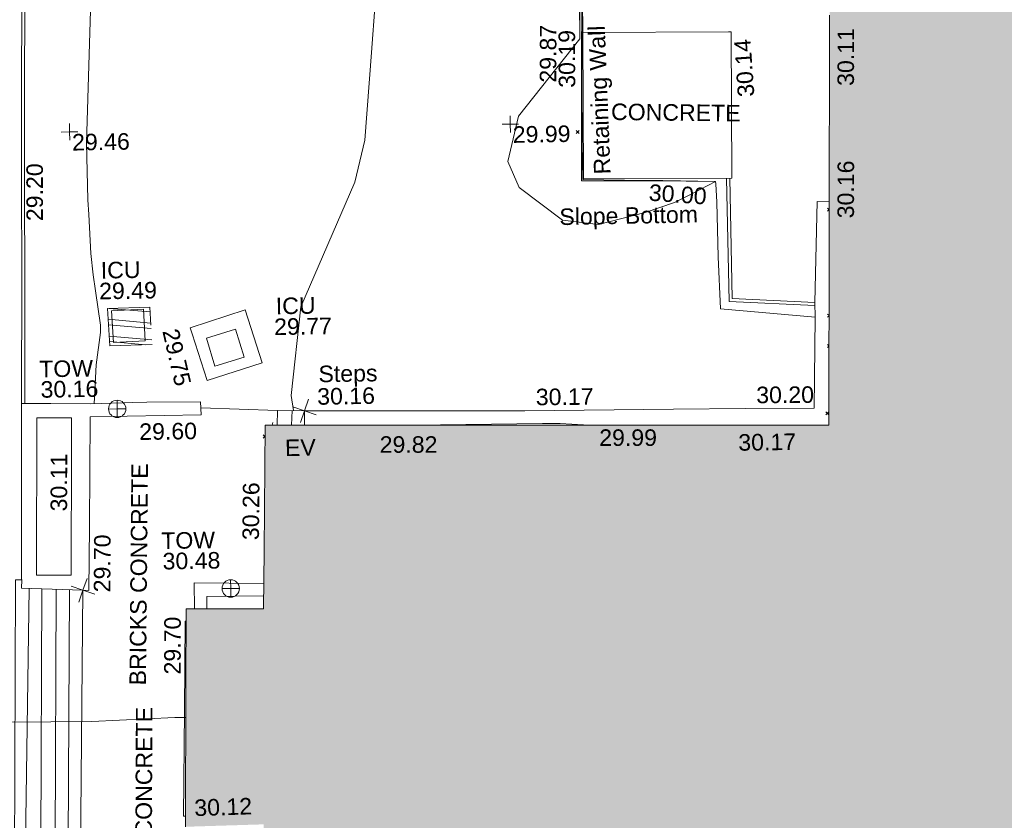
# Model space of a CAD drawing. Header units: millimetres. Extents: x -287732 to 520720, y -88450 to 287754.
# Tile 255 of 256: x 35078 to 57416, y 89610 to 107769. Entities that reach past the tile are written whole.
import ezdxf

# ---------------------------------------------------------------- set-up
doc = ezdxf.new("R2010")
doc.units = ezdxf.units.MM
doc.linetypes.add('IMPORT-HIDDEN2 _3_', pattern=[4762.5, 3175, -1587.5])
doc.linetypes.add('IMPORT-UG_ELEC_STREET LIGHTING_QLB2 _2_', pattern=[2700, 1500, -300.0000000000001, 0, -250, 150, -300.0000000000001, 0, -200])
for name, color, linetype, lineweight, true_color in [('00_TOPO_EAVE', 7, 'Continuous', 9, 0x666666), ('00_TOPO_TOP_OF_WALL', 7, 'Continuous', 9, 0x666666), ('00_UAV_BUILDING_OUTLINE', 5, 'Continuous', 9, 0x0000ff), ('00_UAV_CONCRETE', 9, 'Continuous', 9, 0x808080), ('00_UAV_EAVE', 7, 'Continuous', 9, 0x666666), ('00_UAV_FENCE_2D', 7, 'Continuous', 9, 0x264c2f), ('00_UAV_KERB_BOTTOM', 1, 'Continuous', 9, 0xff0000), ('00_UAV_KERB_TOP', 7, 'Continuous', 9, 0xa500a5), ('00_UAV_LEVEL_SPOT', 7, 'Continuous', 9, 0x666666), ('00_UAV_PARKING', 4, 'Continuous', 9, 0x00ffff), ('00_UAV_SERV_IC', 5, 'Continuous', 9, 0x0000ff), ('00_UAV_SLOPE_BOTTOM', 30, 'Continuous', 9, 0xff7f00), ('00_UAV_STEPS', 7, 'Continuous', 9, 0x666666), ('00_UAV_TOP_OF_WALL', 7, 'Continuous', 9, 0x666666), ('00_UAV_WALL', 7, 'Continuous', 9, 0x7c00a5), ('00_UAV_WALL_RETAINING', 7, 'Continuous', 9, 0x7c00a5), ('01_DTM_CONTOUR_MJR', 7, 'Continuous', 9, 0x7f3f00), ('01_DTM_CONTOUR_MNR', 7, 'Continuous', 9, 0xa5a552), ('12333-PUM-2D-U-0001-C01 - Rev2_REVIT IMPORT_dwg', 7, 'Continuous', 9, 0x767676), ('A_RHA_Line', 7, 'Continuous', 9, 0x00a600), ('PUM-CHAMBER EXTENTS', 6, 'IMPORT-HIDDEN2 _3_', 9, 0xff00ff)]:
    doc.layers.add(name, color=color, linetype=linetype, lineweight=lineweight, true_color=true_color)
for name, color, linetype, lineweight in [('00_UAV_SURVEY_TEXT', 7, 'Continuous', 9), ('A_RHA_Detail', 7, 'Continuous', 9), ('GEN-TEXT', 7, 'Continuous', 9)]:
    doc.layers.add(name, color=color, linetype=linetype, lineweight=lineweight)
doc.styles.add('Swis721 Lt BT_2', font='swissl.ttf', dxfattribs={"height": 375})

# ---------------------------------------------------------------- blocks, each defined once
blk = doc.blocks.new('12333-PUM-2D-U-0001-C01 - Rev2_REVIT IMPORT_dwg_MSL_Eaves_SYM_1-V90-Site Location Plan Proposed')
at = {"layer": '00_TOPO_EAVE', "color": 254, "true_color": 0xcccccc}
blk.add_line((63.8124385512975, 196.0091507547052), (116.0873754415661, 356.5791934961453), dxfattribs=at)
blk = doc.blocks.new('12333-PUM-2D-U-0001-C01 - Rev2_REVIT IMPORT_dwg_MSL_Node_Linework_1-2077247-Site Location Plan Proposed')
at = {"layer": '00_UAV_STEPS', "color": 254, "true_color": 0xcccccc, "flags": 128}
for points in [[(256.5421955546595, 704.8438894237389), (0, 0), (-704.8438894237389, 256.5421955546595)], [(704.8438894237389, -256.5421955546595), (0, 0), (-256.5421955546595, -704.8438894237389)]]:
    blk.add_lwpolyline(points, dxfattribs=at)
blk = doc.blocks.new('12333-PUM-2D-U-0001-C01 - Rev2_REVIT IMPORT_dwg_TOW-2077249-Site Location Plan Proposed')
at = {"layer": '00_TOPO_TOP_OF_WALL', "color": 254, "true_color": 0xcccccc, "flags": 128}
for points in [[(0, 525.0554400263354), (0, 0), (-525.0554401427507, 0)], [(525.0554401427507, 0), (0, 0), (0, -525.0554400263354)]]:
    blk.add_lwpolyline(points, dxfattribs=at)
at = {"layer": '00_TOPO_TOP_OF_WALL', "color": 254, "true_color": 0xcccccc}
blk.add_circle((0, 0), 525.0554401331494, dxfattribs=at)
blk = doc.blocks.new('12333-PUM-2D-U-0001-C01 - Rev2_REVIT IMPORT_dwg_UAV-2077255-Site Location Plan Proposed')
at = {"layer": '00_UAV_LEVEL_SPOT', "color": 254, "true_color": 0xcccccc, "flags": 128}
for points in [[(0, -500.0000000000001), (0, 0), (-500.0000000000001, 0)], [(500.0000000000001, 0), (0, 0), (0, 500.0000000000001)]]:
    blk.add_lwpolyline(points, dxfattribs=at)
blk = doc.blocks.new('12333-PUM-2D-U-0001-C01 - Rev2_REVIT IMPORT_dwg_MGS62954_T2_Galway_ITM_3d_Rev1-2077680-Site Location Plan Proposed')
at = {"layer": '00_UAV_CONCRETE', "color": 254, "true_color": 0xcccccc}
blk.add_line((533944603.1449758, 725653598.743725), (533942867.332133, 725653687.8744873), dxfattribs=at)
at = {"layer": '00_UAV_CONCRETE', "color": 254, "true_color": 0xcccccc, "flags": 128}
blk.add_lwpolyline([(533942656.4255, 725655511.3565), (533943913.4255, 725655892.3565001), (533944279.1454085, 725654685.7687708), (533943022.1454085, 725654304.7687707), (533942699.5113851, 725655369.207005)], close=True, dxfattribs=at)
for points in [[(533945219.4254999, 725653581.3565001), (533949942.4254999, 725653497.3565001), (533950218.6404182, 725653495.5383), (533953588.4254999, 725653473.3565001), (533955218.3456562, 725653456.3512094), (533956777.2557546, 725653440.086781), (533956841.4255, 725655499.3565), (533956838.4254999, 725655834.3565001)], [(533942359.2749339, 725644434.4512063), (533942314.2154999, 725644437.3105001), (533942378.2154999, 725646823.3105), (533942425.2154999, 725648857.3105), (533942449.5694086, 725648856.1984493)]]:
    blk.add_lwpolyline(points, dxfattribs=at)
at = {"layer": '00_UAV_FENCE_2D', "color": 254, "true_color": 0xcccccc, "flags": 128}
blk.add_lwpolyline([(533942404.9959309, 725646673.4220105), (533942159.2155001, 725646679.3105), (533940268.2155, 725646617.3105), (533938409.2155, 725646639.3105)], dxfattribs=at)
at = {"layer": '00_UAV_KERB_BOTTOM', "color": 254, "true_color": 0xcccccc, "flags": 128}
for points in [[(533951680.7634917, 725662051.8715906), (533951695.4255, 725664275.3565001)], [(533938991.2155001, 725664187.3105001), (533938906.2155, 725659773.3105001), (533938901.5307062, 725659491.4548724), (533938845.2155001, 725656103.3105001), (533938815.7974898, 725654493.9300926), (533938804.2155, 725653860.3105001)], [(533956838.4254999, 725655834.3565001), (533954965.4255, 725655958.3565), (533954955.6454138, 725658686.0225385)]]:
    blk.add_lwpolyline(points, dxfattribs=at)
at = {"layer": '00_UAV_KERB_TOP', "color": 254, "true_color": 0xcccccc, "flags": 128}
for points in [[(533951610.7650135, 725662052.3331716), (533951625.4326923, 725664276.6780185)], [(533939061.2108729, 725664186.3962935), (533938976.2043002, 725659772.0549676), (533938967.3813256, 725659241.2301006), (533938915.2048688, 725656102.0891745), (533938881.2361858, 725654243.7536685), (533938874.2038085, 725653859.0311774)], [(533956833.8013461, 725655764.5094013), (533954895.660025, 725655892.8220141), (533954885.6415368, 725658686.9783647)]]:
    blk.add_lwpolyline(points, dxfattribs=at)
at = {"layer": '00_UAV_PARKING', "color": 254, "true_color": 0xcccccc, "flags": 128}
blk.add_lwpolyline([(533956838.4254999, 725655834.3565001), (533956932.4254999, 725658121.3564999), (533957205.1687036, 725658108.6830502)], dxfattribs=at)
at = {"layer": '00_UAV_SERV_IC', "color": 254, "true_color": 0xcccccc, "flags": 128}
for points in [[(533940909.2155, 725655203.3105), (533940883.2154999, 725655927.3105), (533941605.5645012, 725655953.2512102), (533941631.5645013, 725655229.2512102)], [(533943023.2155, 725655270.3105001), (533943687.2154999, 725655459.3105001), (533943869.489379, 725654818.9408934), (533943205.489379, 725654629.9408934)]]:
    blk.add_lwpolyline(points, close=True, dxfattribs=at)
at = {"layer": '00_UAV_SLOPE_BOTTOM', "color": 254, "true_color": 0xcccccc, "flags": 128}
blk.add_lwpolyline([(533956841.4255, 725655499.3565), (533954694.4255, 725655729.3565), (533954664.4254999, 725656909.3565003), (533954650.9324161, 725658145.5578868), (533954636.6167307, 725658566.5502042), (533954634.8397254, 725658618.8079605), (533953299.6819925, 725658659.2044126), (533951596.2278184, 725658683.5478364), (533951612.4303899, 725659982.2417836), (533951624.4270838, 725660588.5638406), (533951653.7414951, 725662070.1365539)], dxfattribs=at)
at = {"layer": '00_UAV_STEPS', "color": 254, "true_color": 0xcccccc}
for p, q in [((533944942.19476, 725653589.178057), (533944917.5428099, 725653260.9707644)), ((533938900.4445123, 725649658.799444), (533938711.1186407, 725643636.6909838)), ((533939059.7517675, 725643634.5290506), (533939186.780893, 725649644.5668966)), ((533939517.6912542, 725649628.1187686), (533939387.8693745, 725643632.4943374)), ((533939679.2364413, 725643630.6875209), (533939816.9636277, 725649613.2432289))]:
    blk.add_line(p, q, dxfattribs=at)
at = {"layer": '00_UAV_STEPS', "color": 254, "true_color": 0xcccccc, "flags": 128}
blk.add_lwpolyline([(533944593.7768258, 725653266.69486), (533944603.1449759, 725653598.743725), (533945219.4255, 725653581.3565003), (533945210.240406, 725653255.7959497)], dxfattribs=at)
blk.add_lwpolyline([(533939965.1510328, 725643628.9145161), (533940122.9036351, 725649598.0362697), (533938729.2154999, 725649667.3105001), (533938741.4903583, 725649857.0986933), (533938596.2154999, 725649861.3105001), (533938460.2155001, 725643469.3105), (533938608.6334835, 725643465.3492693), (533938611.2155, 725643637.3105)], close=True, dxfattribs=at)
at = {"layer": '00_UAV_WALL', "color": 254, "true_color": 0xcccccc, "flags": 128}
for points in [[(533942869.2155, 725653527.3105), (533940351.2154999, 725653530.3105), (533940292.6345022, 725651049.1217883), (533940258.2154999, 725649591.3105001), (533940122.9036351, 725649598.0362697), (533938729.2154999, 725649667.3105001), (533938742.1178683, 725649867.8693398), (533938734.1653342, 725649868.4837486), (533938762.3944561, 725651477.1275356), (533938804.2155, 725653860.3105001), (533938874.2038085, 725653859.0311774), (533939468.5566845, 725653843.6974603), (533940372.2155, 725653824.3105001), (533941323.3349125, 725653834.0387081), (533941643.2155001, 725653837.3105), (533942865.6983441, 725653827.16103)], [(533939075.2155, 725649960.3104999), (533939146.2155, 725653526.3104999), (533939932.0400373, 725653510.6645261), (533939919.1573461, 725652863.6268133), (533939861.0400374, 725649944.6645262)]]:
    blk.add_lwpolyline(points, close=True, dxfattribs=at)
at = {"layer": '00_UAV_WALL_RETAINING', "color": 254, "true_color": 0xcccccc}
for p, q in [((533942927.8495508, 725649131.0582868), (533942929.2154999, 725649405.3105001)), ((533942929.2154999, 725649405.3105001), (533944219.2626163, 725649398.8852515))]:
    blk.add_line(p, q, dxfattribs=at)
at = {"layer": '00_UAV_WALL_RETAINING', "color": 254, "true_color": 0xcccccc, "flags": 128}
blk.add_lwpolyline([(533955004.4254999, 725658685.3565), (533951635.4255, 725658731.3565001), (533951657.6752866, 725660360.9115214), (533951680.7634917, 725662051.8715906), (533954988.3659794, 725662006.7099063), (533955049.7634917, 725662005.8715905)], close=True, dxfattribs=at)
blk.add_lwpolyline([(533942644.2155, 725649136.7115852), (533942644.2155, 725649723.3105), (533944226.7922813, 725649678.9618993)], dxfattribs=at)
at = {"layer": '01_DTM_CONTOUR_MJR', "color": 254, "true_color": 0xcccccc, "flags": 128}
for points in [[(533944970.2220169, 725653588.3873194), (533944923.1125353, 725653930.5798792), (533945180.0000002, 725655940.0000002), (533946447.4371924, 725658743.6837238), (533946694.6073742, 725659691.4386644), (533946877.7714052, 725661677.9874601), (533946983.9760491, 725662797.3963608)], [(533951636.1644984, 725663598.8229424), (533951614.4562335, 725662052.2281168), (533951610, 725661906.9723758), (533950189.1712591, 725660176.592656), (533949928.2970927, 725659155.0136682), (533950175.4964052, 725658563.163743), (533951144.9837557, 725657801.0797331), (533951964.3562706, 725657687.8973842), (533953020.9327251, 725657941.481959), (533953691.5470715, 725658156.1710482), (533954106.7753439, 725658355.2182034), (533954630.0000001, 725658620), (533953437.2821302, 725658662.590229), (533953042.0701249, 725658670.876561), (533951626.8421053, 725658713.5526316), (533951620.5706725, 725659539.5553155), (533951642.7883427, 725660949.5981342), (533951662.1719794, 725662061.8853471), (533951690.0000002, 725663540.0000001)], [(533951533.6546657, 725653143.9996871), (533951540.0000001, 725653150.0000001), (533951014.1857479, 725653192.7422161), (533950615.2840855, 725653201.8226118), (533947713.0518396, 725653214.4899666), (533945210.2634472, 725653256.612634)]]:
    blk.add_lwpolyline(points, dxfattribs=at)
at = {"layer": '01_DTM_CONTOUR_MNR', "color": 254, "true_color": 0xcccccc, "flags": 128}
blk.add_lwpolyline([(533940450.3673009, 725653825.1098498), (533940513.8452879, 725654708.208661), (533940621.7597753, 725655437.1618418), (533940626.8845833, 725655604.9428115), (533940523.5097716, 725656385.8080949), (533940476.8921243, 725656746.9205421), (533940436.6103977, 725657235.7869419), (533940402.7402618, 725658118.2434443), (533940386.3152387, 725658451.3260334), (533940381.1174453, 725659743.3622073), (533940569.7220078, 725663759.7722008)], dxfattribs=at)
at = {"xscale": 0.375, "yscale": 0.375, "zscale": 0.375}
for name, p in [('12333-PUM-2D-U-0001-C01 - Rev2_REVIT IMPORT_dwg_UAV-2077255-Site Location Plan Proposed', (533940000.0000001, 725660000)), ('12333-PUM-2D-U-0001-C01 - Rev2_REVIT IMPORT_dwg_UAV-2077255-Site Location Plan Proposed', (533950000.0000001, 725660000)), ('12333-PUM-2D-U-0001-C01 - Rev2_REVIT IMPORT_dwg_TOW-2077249-Site Location Plan Proposed', (533940970.2155, 725653699.3105001)), ('12333-PUM-2D-U-0001-C01 - Rev2_REVIT IMPORT_dwg_MSL_Node_Linework_1-2077247-Site Location Plan Proposed', (533945219.4254999, 725653581.3565001)), ('12333-PUM-2D-U-0001-C01 - Rev2_REVIT IMPORT_dwg_MSL_Eaves_SYM_1-V90-Site Location Plan Proposed', (533944453.6394756, 725653195.2459489)), ('12333-PUM-2D-U-0001-C01 - Rev2_REVIT IMPORT_dwg_MSL_Node_Linework_1-2077247-Site Location Plan Proposed', (533940122.9036351, 725649598.0362697)), ('12333-PUM-2D-U-0001-C01 - Rev2_REVIT IMPORT_dwg_TOW-2077249-Site Location Plan Proposed', (533943474.2154999, 725649580.3105))]:
    blk.add_blockref(name, p, dxfattribs=at)
at = {"layer": '00_UAV_BUILDING_OUTLINE', "color": 251, "true_color": 0x666666, "char_height": 375, "width": 1495.902363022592, "attachment_point": 1, "line_spacing_factor": 1.005061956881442, "style": 'Swis721 Lt BT_2'}
for s, insert, rotation in [('30.11', (533957436.0556814, 725660739.3838418), 88.88217643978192), ('30.16', (533957383.7542366, 725657735.6698093), 88.88217643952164), ('29.82', (533946913.574297, 725652974.558796), 358.98713155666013), ('29.99', (533951896.3608252, 725653043.7384197), 358.9871315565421), ('30.17', (533955046.9622815, 725652878.0352763), 359.863981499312), ('30.26', (533943758.1562973, 725650674.8054749), 88.4600139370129), ('29.70', (533941929.760576, 725647657.6024059), 88.83015172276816), ('30.12', (533942559.825452, 725644807.6312178), 0.8073842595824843)]:
    blk.add_mtext(s, dxfattribs=dict(at, insert=insert, rotation=rotation))
at = {"layer": '00_UAV_CONCRETE', "color": 251, "true_color": 0x666666, "char_height": 375, "width": 1495.902363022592, "attachment_point": 1, "line_spacing_factor": 1.005061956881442, "style": 'Swis721 Lt BT_2'}
for s, insert, rotation in [('29.75', (533942390.6462426, 725655524.3830845), 282.0905345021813), ('30.17', (533950471.8948084, 725653989.1115756), 359.62285275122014), ('30.20', (533955473.4986017, 725653948.9457068), 359.40224308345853)]:
    blk.add_mtext(s, dxfattribs=dict(at, insert=insert, rotation=rotation))
at = {"layer": '00_UAV_EAVE', "insert": (533944760.6254606, 725652936.1380489), "char_height": 375, "width": 736.078940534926, "attachment_point": 1, "line_spacing_factor": 1.005061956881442, "style": 'Swis721 Lt BT_2'}
blk.add_mtext('EV', dxfattribs=at)
at = {"layer": '00_UAV_KERB_BOTTOM', "color": 251, "true_color": 0x666666, "insert": (533938985.5283989, 725657992.6523345), "char_height": 375, "width": 1495.902363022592, "attachment_point": 1, "rotation": 89.04776001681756, "line_spacing_factor": 1.005061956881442, "style": 'Swis721 Lt BT_2'}
blk.add_mtext('29.20', dxfattribs=at)
at = {"layer": '00_UAV_LEVEL_SPOT', "char_height": 375, "width": 1495.902363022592, "attachment_point": 1, "line_spacing_factor": 1.005061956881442, "style": 'Swis721 Lt BT_2'}
for s, insert in [('29.46', (533940051.8765643, 725659949.1441547)), ('29.99', (533950051.8765643, 725659949.1441547))]:
    blk.add_mtext(s, dxfattribs=dict(at, insert=insert))
at = {"layer": '00_UAV_SERV_IC', "color": 251, "true_color": 0x666666, "char_height": 375, "attachment_point": 1, "line_spacing_factor": 1.005061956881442, "style": 'Swis721 Lt BT_2'}
for s, insert, width in [('ICU', (533940652.4418021, 725657035.1618772), 1021.012723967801), ('29.49', (533940607.6136516, 725656564.7828763), 1495.902363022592), ('ICU', (533944608.0786505, 725656155.664419), 1021.012723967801), ('29.77', (533944563.2505, 725655685.2854182), 1495.902363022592)]:
    blk.add_mtext(s, dxfattribs=dict(at, insert=insert, width=width))
at = {"layer": '00_UAV_SLOPE_BOTTOM', "color": 251, "true_color": 0x666666, "char_height": 375, "attachment_point": 1, "line_spacing_factor": 1.005061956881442, "style": 'Swis721 Lt BT_2'}
for s, insert, width, rotation in [('29.87', (533950684.4493712, 725660930.7186415), 1495.902363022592, 88.86649307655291), ('30.00', (533953134.5648314, 725658585.3936608), 1495.902363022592, 355.1241480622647), ('Slope Bottom', (533951076.4179612, 725658066.3560178), 3685.143599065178, 0.11904529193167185)]:
    blk.add_mtext(s, dxfattribs=dict(at, insert=insert, width=width, rotation=rotation))
at = {"layer": '00_UAV_STEPS', "char_height": 375, "attachment_point": 1, "line_spacing_factor": 1.005061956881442, "style": 'Swis721 Lt BT_2'}
for s, insert, width in [('Steps', (533945549.6655141, 725654597.2132494), 1552.889119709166), ('30.16', (533945512.1460931, 725654087.091742), 1495.902363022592)]:
    blk.add_mtext(s, dxfattribs=dict(at, insert=insert, width=width))
at = {"layer": '00_UAV_SURVEY_TEXT', "color": 251, "true_color": 0x666666, "char_height": 375, "attachment_point": 1, "line_spacing_factor": 1.005061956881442, "style": 'Swis721 Lt BT_2'}
for s, insert, width, rotation in [('CONCRETE', (533952296.1382045, 725660429.7541144), 3286.236302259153, 358.3278235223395), ('BRICKS CONCRETE', (533941137.4577404, 725647425.2795829), 5617.944430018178, 88.47144065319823), ('BRICKS CONCRETE', (533941166.8474476, 725641898.5509051), 5617.944430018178, 88.73668864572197)]:
    blk.add_mtext(s, dxfattribs=dict(at, insert=insert, width=width, rotation=rotation))
at = {"layer": '00_UAV_TOP_OF_WALL', "char_height": 375, "attachment_point": 1, "line_spacing_factor": 1.005061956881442, "style": 'Swis721 Lt BT_2'}
for s, insert, width in [('TOW', (533939217.7871026, 725654819.4789027), 1343.937678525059), ('30.16', (533939240.2490099, 725654355.63098), 1495.902363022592), ('TOW', (533941917.388236, 725650877.4403449), 1343.937678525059), ('30.48', (533941939.8501434, 725650413.5924224), 1495.902363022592)]:
    blk.add_mtext(s, dxfattribs=dict(at, insert=insert, width=width))
at = {"layer": '00_UAV_WALL', "color": 251, "true_color": 0x666666, "char_height": 375, "width": 1495.902363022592, "attachment_point": 1, "line_spacing_factor": 1.005061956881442, "style": 'Swis721 Lt BT_2'}
for s, insert, rotation in [('29.60', (533941461.7426097, 725653359.6449347), 359.86539450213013), ('30.11', (533939418.105165, 725651401.2722448), 88.85937663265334), ('29.70', (533940366.1596785, 725649549.7690253), 88.6474948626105)]:
    blk.add_mtext(s, dxfattribs=dict(at, insert=insert, rotation=rotation))
at = {"layer": '00_UAV_WALL_RETAINING', "color": 251, "true_color": 0x666666, "char_height": 375, "attachment_point": 1, "line_spacing_factor": 1.005061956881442, "style": 'Swis721 Lt BT_2'}
for s, insert, width, rotation in [('Retaining Wall', (533951881.3609167, 725658820.1804898), 3832.359387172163, 91.2774242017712), ('30.19', (533951113.4315564, 725660804.9411035), 1495.902363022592, 89.21773758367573), ('30.14', (533955174.5299488, 725660516.1201034), 1495.902363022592, 92.96186411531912)]:
    blk.add_mtext(s, dxfattribs=dict(at, insert=insert, width=width, rotation=rotation))
blk = doc.blocks.new('12333-PUM-2D-U-0001-C01 - Rev2_REVIT IMPORT_dwg-1620468-Site Location Plan Proposed')
at = {"layer": 'PUM-CHAMBER EXTENTS', "true_color": 0xffaaff}
h = blk.add_hatch(dxfattribs=at)
h.set_pattern_fill('FP_5', color=211, style=0, pattern_type=2)
h.set_pattern_definition([(353.762, (-899825519.0780001, -37947640.704), (40.747004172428, 372.779669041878), []), (353.762, (-899825408.4, -37947778.546), (40.747004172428, 372.779669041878), [])])
h.paths.add_polyline_path([(299750.7806940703, 39277.65518077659), (300710.9175430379, 39289.36976043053), (300668.4808592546, 40137.63099850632), (299708.3440105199, 40125.91641896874)])
at = {"layer": 'GEN-TEXT', "color": 253, "true_color": 0xaaaaaa}
for p, q in [((310408.9948137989, 43904.2884822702), (310479.7054919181, 43974.99916038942)), ((310479.7054919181, 43904.2884822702), (310408.9948137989, 43974.99916038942)), ((316122.0905180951, 42078.6243733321), (316082.5296824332, 42118.18520899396)), ((316082.5296824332, 42047.47453087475), (316122.2579008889, 42087.20274933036)), ((316075.290133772, 39680.10248901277), (316041.7888119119, 39713.60381087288)), ((316041.7888119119, 39642.89313275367), (316075.2163421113, 39676.32066295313)), ((316061.8342016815, 38990.48534035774), (316029.5761930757, 39022.74334896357)), ((316029.5761930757, 38952.03267084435), (316061.7109249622, 38984.1674027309)), ((316031.3893640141, 37430.18598671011), (315962.9715363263, 37498.60381439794)), ((315962.9715363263, 37427.89313627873), (316032.7052827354, 37497.62688268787)), ((303236.4650256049, 37147.08711122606), (303188.2971217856, 37195.2550150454)), ((303188.2971217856, 37124.54433692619), (303237.1729719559, 37173.42018709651))]:
    blk.add_line(p, q, dxfattribs=at)
at = {"layer": 'PUM-CHAMBER EXTENTS', "color": 211, "true_color": 0xffaaff, "flags": 128}
blk.add_lwpolyline([(300710.9175430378, 39289.36976043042), (299750.7806940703, 39277.65518077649), (299708.3440105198, 40125.9164189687), (300668.4808592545, 40137.63099850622)], close=True, dxfattribs=at)
blk.add_blockref('12333-PUM-2D-U-0001-C01 - Rev2_REVIT IMPORT_dwg_MGS62954_T2_Galway_ITM_3d_Rev1-2077680-Site Location Plan Proposed', (-533641079.6498471, -725615854.3561786))

msp = doc.modelspace()

# ---------------------------------------------------------------- hatches: boundary and pattern name
at = {"layer": 'A_RHA_Detail', "true_color": 0xc0c0c0}
h = msp.add_hatch(color=9, dxfattribs=at)
h.paths.add_polyline_path([(-80880.60083809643, -68502.79057078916), (-80400.865924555, -68483.41509113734), (-80400.865924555, -62984.64684185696), (-24474.85765177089, -63009.32043784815), (-24456.14471271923, -50840.30023858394), (-36622.55041039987, -50831.65104353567), (-36622.55041039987, -44228.57792613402), (-50959.0526582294, -44218.38599194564), (-50959.0526582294, -42573.78171514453), (-54563.9325804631, -42571.21897729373), (-54565.69773352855, -45054.17447474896), (-92408.82109321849, -45027.27149621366), (-92411.78875845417, -49201.74309222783), (-100061.9988811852, -49201.74309222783), (-100052.2214449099, -64852.82557838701), (-86120.90825229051, -64852.82557838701), (-86092.1662649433, -62957.90041523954), (-84861.10047608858, -62957.90041523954), (-84854.79052929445, -68240.109737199), (-80870.60226892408, -68240.10973722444)])
h.paths.add_polyline_path([(-137238.9269902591, -68461.9384092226), (-132719.7426408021, -68433.0633692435), (-132847.0731201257, -62850.04282283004), (-130454.6837966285, -62916.63108078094), (-130498.2830220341, -61355.85393642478), (-117581.136331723, -61423.42893438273), (-117492.3908565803, -49183.91309190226), (-125136.5200282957, -49178.47881952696), (-125133.572703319, -45032.61887136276), (-163007.1824077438, -45005.6942194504), (-163007.1824076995, -44090.2963411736), (-163123.8521269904, -44090.21339942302), (-163122.6389897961, -42383.75184302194), (-166563.8543419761, -42383.75184298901), (-166565.034908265, -44044.39824208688), (-193158.4656786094, -44025.49275805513), (-193195.152889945, -62863.65652504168), (-137269.7106414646, -62916.63108078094), (-137254.3708868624, -65679.90523788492)])
h.paths.add_polyline_path([(120310.9497607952, -32334.28230164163), (120312.4652266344, -31610.73011961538), (133451.2244789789, -31638.24899384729), (133469.2230092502, -19717.98315780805), (121295.7536929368, -19692.48606430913), (121319.8434528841, -8190.941560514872), (112277.0825930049, -8172.001674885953), (112263.1770823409, -14811.1234547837), (78285.85310969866, -14739.95861438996), (78292.82277619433, -8167.077575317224), (75241.99098605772, -8160.673431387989), (69355.76844233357, -8152.931592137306), (69353.6659720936, -9156.74635762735), (68372.60878945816, -9154.691552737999), (68372.60878945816, -13705.52853215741), (69333.7233474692, -13707.54156770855), (69325.07112547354, -16249.53369228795), (66623.4489111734, -16249.53369228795), (66619.79243935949, -17995.29925530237), (65989.07757494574, -17995.2992552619), (65985.44262772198, -19730.78799483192), (57152.23993377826, -19712.28702421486), (57127.42535098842, -31559.89463417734), (70277.87165424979, -31587.43801817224), (70277.87165431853, -32271.7414715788), (78263.96947909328, -32285.12944888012), (78266.62661740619, -31019.79372153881), (112335.8856506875, -31091.15111860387), (112335.8856506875, -32317.57330553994), (119781.4233959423, -32333.17321913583)])
h.paths.add_polyline_path([(7503.717409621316, -1791.439263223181), (15482.43097392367, -674.0213231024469), (15484.0826588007, 148.1327206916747), (56188.28042539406, 205.5276654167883), (56155.84326007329, 14338.3166313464), (18016.62665935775, 14236.48149539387), (17967.9025208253, 34313.18372071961), (21727.10644863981, 34324.0692624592), (21708.90974962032, 40608.10218321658), (18009.66447159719, 40608.10218321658), (17995.54603706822, 45483.75063442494), (9770.084204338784, 45420.6329473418), (3966.213879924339, 45446.76585222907), (3984.771235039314, 14176.56786832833), (1023.062455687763, 14176.56786837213), (-276.5134647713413, 14190.52623461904), (-231.6790044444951, 5968.135265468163), (-226.4491536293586, 193.7444677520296), (553.0869992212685, 183.4716499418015), (7477.609307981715, 143.2867586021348), (7488.638446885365, -674.0213231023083)])
h.paths.add_polyline_path([(77755.59663317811, 53.47451145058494), (77729.51881611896, 1699.844979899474), (94464.47132486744, 1659.976083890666), (94606.37913471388, 17991.390236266), (88810.4190114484, 18015.03260816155), (88799.89418497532, 14436.74271609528), (69413.88950349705, 14457.8773889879), (69377.35724448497, 99.62816357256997), (75241.99098605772, 67.32134432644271)])
h.paths.add_polyline_path([(61252.12079701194, 46453.95617366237), (105774.7348988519, 46472.68783506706), (105768.2642198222, 61852.61234306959), (92285.13876309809, 61852.61234306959), (92308.59670399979, 65784.30757140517), (96107.4668000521, 65767.60445243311), (96059.68081117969, 75209.20847378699), (101084.8427276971, 75071.88872764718), (104988.0046543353, 74765.36560406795), (108403.6894220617, 74363.8408943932), (112009.2703903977, 73787.25420861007), (115645.3524815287, 73049.69667206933), (116890.8108051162, 72761.69136252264), (120208.9929833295, 71893.18353872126), (120865.241739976, 71703.68484519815), (124135.6329506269, 70669.67317906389), (127435.6253142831, 69480.50055823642), (127820.4368670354, 69394.93141813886), (128274.3081769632, 69331.69585753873), (128731.8791144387, 69306.66104516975), (129189.9401488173, 69320.00258290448), (129645.2782985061, 69371.62688826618), (130094.6997111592, 69461.17185603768), (130535.0520071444, 69588.00939074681), (130963.246434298, 69751.24981927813), (131376.2795165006, 69949.74812590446), (131771.2541232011, 70182.11198903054), (132162.5575600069, 70460.5404660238), (132496.0921583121, 70741.69081113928), (132820.871367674, 71064.98072578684), (133117.4593294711, 71414.31364272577), (133383.77568926, 71787.23923950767), (133616.5473239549, 72178.5372844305), (133817.1647262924, 72590.54524898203), (133982.6025969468, 73017.89547513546), (134111.7005086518, 73457.59040801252), (134203.5529320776, 73906.54590458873), (134257.5155883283, 74361.61286216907), (134272.5462649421, 74819.5993153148), (134250.5259875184, 75277.29281745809), (134189.6227572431, 75731.48297747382), (134090.9274700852, 76178.98397757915), (133955.1324028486, 76616.65691993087), (133783.1900598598, 77041.43184345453), (133576.3064937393, 77450.32925647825), (133335.932843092, 77840.48103920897), (133063.7551572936, 78209.15055532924), (132761.6825665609, 78553.75185442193), (132431.8338935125, 78871.8678050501), (132076.5227905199, 79161.26705197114), (131698.2415080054, 79419.91966861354), (131299.6434187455, 79646.01139197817), (131093.5942456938, 79746.34209763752), (132146.0467355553, 83110.22226145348), (122787.7632953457, 86282.54285518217), (121604.3555412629, 82800.3591886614), (117095.9864227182, 83870.84033785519), (116841.9598400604, 83526.35449572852), (116120.5435466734, 91221.93611972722), (110237.7341284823, 91274.27491021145), (110194.3680786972, 90435.39030214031), (104988.0046543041, 90486.49901390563), (104973.2761846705, 94309.82427956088), (103746.1314668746, 94309.8242795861), (103839.9937121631, 122852.1474271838), (96365.09202306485, 122931.9599470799), (96350.3400238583, 123952.4168585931), (104555.5505249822, 123902.1925226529), (104607.3234458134, 120248.5396156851), (125502.5015002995, 120134.1933400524), (125662.0200253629, 137657.3796882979), (114479.5865733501, 137699.2256881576), (114382.306264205, 129149.9458158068), (104644.159003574, 129187.9975073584), (104577.9931702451, 126217.3903144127), (101184.4926406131, 126159.1566967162), (101264.6166812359, 135959.2655565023), (89967.23178808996, 135988.8856164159), (89927.63362986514, 125823.6463181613), (93630.53562302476, 125840.7948842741), (93580.65688892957, 122931.9599470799), (88697.38835376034, 122904.7310126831), (88679.3898954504, 95739.09143775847), (86378.25848996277, 95739.09143775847), (86378.18187189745, 96178.1008337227), (83279.50743284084, 96200.92083327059), (83273.62493422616, 95735.74732133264), (70169.67509619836, 95733.22421950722), (70166.26842742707, 96272.07409347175), (66674.99731294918, 96257.14073655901), (66654.74538556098, 95755.71092136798), (65784.77231079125, 95755.71092136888), (65887.65094984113, 117470.630565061), (53473.3427162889, 117487.9046429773), (53434.44066309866, 98570.46349063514), (40649.41626916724, 98570.46349063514), (40610.16711559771, 94406.01479078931), (38853.82372868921, 94410.36303440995), (38848.65589191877, 89463.65332729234), (40612.46601912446, 89518.45976927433), (40665.38257362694, 86257.73741128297), (38372.19584460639, 86305.72309285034), (38369.79374539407, 76901.0507917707), (50937.9512507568, 76944.40198294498), (50922.88567286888, 74598.78180889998), (56484.9061132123, 74588.85093771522), (56484.9061132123, 75194.85181995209), (92465.4037153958, 75233.0258166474), (92645.92783662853, 71766.64845094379), (89810.55521366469, 69362.83965827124), (85313.16173974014, 69360.94750420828), (85313.16173974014, 66907.4050808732), (75210.14498263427, 66903.15451589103), (75210.14498263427, 63815.70944550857), (70819.40014309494, 63815.70999200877), (70819.21601505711, 64253.35708059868), (69456.83415683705, 64253.35708059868), (69455.7195737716, 66901.99623166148), (61303.32856759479, 66898.5668068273), (61304.56054988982, 63970.32021231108), (70500.41048208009, 63970.32021219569), (70500.4088543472, 61852.59006207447), (61245.6438848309, 61848.69637488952), (61252.03558504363, 46656.49344428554)])
h.paths.add_polyline_path([(-17153.16561239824, 48569.32684293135), (-17153.16561224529, 60770.38083685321), (-29362.88357759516, 60774.70428694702), (-29362.88357759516, 67399.20394580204), (-43507.24466814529, 67405.01911303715), (-43488.5313307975, 69093.07334175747), (-45766.41866231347, 69109.32868388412), (-45794.3462003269, 67405.01911303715), (-47272.11273194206, 67404.2124544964), (-47272.44887633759, 66454.91798908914), (-86004.56386332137, 66468.63299519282), (-86006.66970787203, 60521.58362721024), (-92662.87722510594, 60521.58362721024), (-92665.2138765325, 50184.35611932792), (-79752.0168396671, 50179.78309939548), (-79752.016597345, 48591.4932381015), (-17157.7163123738, 48569.32845417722)])
h.paths.add_polyline_path([(-201056.4185878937, 48628.75479108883), (-138377.9751621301, 48634.64535779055), (-138377.9751621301, 50133.28201003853), (-125467.710581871, 50134.49626164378), (-125468.6909603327, 60566.1903686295), (-132186.8595614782, 60565.86652591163), (-132187.4203588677, 66533.0197876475), (-170643.3098734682, 66805.61809689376), (-170643.3098732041, 67738.78475848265), (-200340.0100486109, 67488.93693764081), (-200348.7171487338, 60827.78025104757), (-201057.5650552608, 60827.71357558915), (-201056.6510294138, 51102.04313372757)])
h.paths.add_polyline_path([(-240051.5126725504, 54769.19491160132), (-239444.490259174, 54811.10754483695), (-239186.5396223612, 54841.92927608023), (-238764.8191577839, 54940.98166103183), (-238382.4735933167, 55122.46891388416), (-237990.3402229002, 55354.87497234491), (-237269.2031023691, 55936.21515020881), (-237032.4836384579, 56225.56611516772), (-236793.0039602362, 56569.31473944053), (-236554.5880578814, 57004.26389721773), (-236432.7219585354, 57267.46508908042), (-236300.081527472, 57753.26238983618), (-236250.7285154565, 58017.17885684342), (-236235.6490609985, 58516.21786804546), (-236233.2538429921, 58987.85640053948), (-236213.7029795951, 59823.48083769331), (-236363.8287855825, 59820.86038205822), (-236634.0279869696, 60698.06075827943), (-236391.9547756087, 61432.19726339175), (-236225.4740089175, 61435.10319600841), (-236201.6036569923, 62637.68779596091), (-232563.5271750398, 62639.28734435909), (-232563.5271750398, 63049.03842404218), (-232732.1945866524, 63049.15302218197), (-232860.1521277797, 63457.95890274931), (-232731.606808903, 63914.24862697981), (-232560.8209656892, 63914.24862697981), (-232515.1276847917, 70598.00033009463), (-240628.6947849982, 70598.85496273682), (-240629.7923196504, 72350.98321577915), (-246412.6011212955, 72347.36085933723), (-246412.6011212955, 70616.45923936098), (-254449.5805725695, 70618.60952619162), (-254454.637144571, 70754.06491720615), (-254469.7140363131, 73191.66276250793), (-263883.2532625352, 73267.83063688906), (-263902.4181505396, 68260.74348553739), (-263714.8217520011, 68259.82096572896), (-263552.9672900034, 67819.65434396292), (-263719.0883117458, 67392.2068408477), (-263913.6298699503, 67392.20684284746), (-263956.7001913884, 58633.76423459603), (-260181.1963171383, 58611.22607638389), (-260192.3146983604, 56354.25111579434), (-257184.684388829, 56339.46086021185), (-257213.4419957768, 57092.93866021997), (-257338.5163846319, 57093.27331223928), (-257471.0109294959, 57531.74572308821), (-257338.5163845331, 58062.22513696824), (-257203.4956297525, 58064.06881289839), (-257173.5751889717, 58598.54056692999), (-256478.2273617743, 58575.27357994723), (-256478.2273617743, 58788.51859473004), (-256013.0091299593, 58911.92701534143), (-255397.0786664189, 58780.99767617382), (-255397.0786664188, 58595.982422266), (-243809.885361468, 58585.92793201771), (-243805.3570672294, 58352.04527760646), (-243740.939469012, 57884.52572680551), (-243619.0830608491, 57421.84877545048), (-243424.3877545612, 56943.65915412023), (-243247.1437899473, 56608.24157713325), (-243003.0710579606, 56249.99021479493), (-242732.2093200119, 55932.75703082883), (-242371.7230178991, 55603.12658811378), (-242141.255125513, 55424.88676767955), (-241804.9643037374, 55216.88439822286), (-241529.4640827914, 55077.02869055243), (-241100.6275144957, 54917.18295003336), (-240836.2134980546, 54840.82833176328), (-240453.4486195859, 54788.60784130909), (-240218.9578693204, 54777.28227442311)])
h.paths.add_polyline_path([(40276.69022552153, 59895.36417752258), (40328.62676029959, 69196.9439153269), (36588.99968785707, 69217.8245910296), (36619.46637569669, 74674.25962428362), (32264.36460078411, 74687.02318924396), (32233.48293867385, 69156.26826306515), (11916.69390495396, 69269.70959686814), (11966.66200111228, 78218.75165974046), (29087.509017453, 78123.15526808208), (29143.44567205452, 88141.1370047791), (15719.348796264, 88216.09212953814), (15732.60379610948, 90589.9978889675), (4594.294101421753, 90652.19003489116), (4525.129359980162, 78265.12250449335), (10096.76365553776, 78234.01258731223), (10077.43887221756, 74773.03821910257), (4547.641142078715, 74803.91453678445), (4465.579974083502, 60107.1600234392), (19125.89094760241, 60025.30234268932), (19139.86249374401, 62527.53804644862), (31738.59196305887, 62457.19146404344), (31724.55430858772, 59943.11609815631), (38369.79364225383, 59906.01157293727)])
h.paths.add_polyline_path([(-246083.0241259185, 72334.29150213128), (-246083.0594797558, 72334.30275087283), (-246208.2905500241, 72334.29150213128)])
h.paths.add_polyline_path([(-114575.3004830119, 112178.0758695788), (-114575.3246435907, 112178.0758695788), (-114707.2752166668, 115801.5811617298)])
h.paths.add_polyline_path([(-154699.9178765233, 101760.4080976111), (-114382.050333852, 101776.0542914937), (-114382.050333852, 106926.9360164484), (-113755.641395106, 106927.1792101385), (-113757.5507412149, 111847.2721531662), (-114431.6837526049, 111847.2721531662), (-114431.8097758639, 112178.0758695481), (-114575.3004830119, 112178.0758695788), (-114578.9984943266, 121707.2390833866), (-123056.9849702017, 121707.2390833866), (-123068.8201032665, 156452.7036899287), (-119381.2340625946, 156454.1348067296), (-119381.2340625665, 160165.8597952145), (-115501.031452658, 160167.3662801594), (-115503.3750945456, 166206.5793118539), (-132411.7987151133, 166599.6604729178), (-132411.8243278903, 166665.6603411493), (-135275.0124468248, 166664.5490317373), (-135275.0124468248, 166628.1883101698), (-135911.3205076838, 166628.1944502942), (-135911.3479256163, 166352.1604668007), (-152521.1633846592, 166345.7146753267), (-152518.3680955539, 159142.6836790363), (-150699.3133726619, 159117.9265656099), (-150758.5477087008, 122560.691203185), (-151059.2005266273, 122560.691203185), (-151061.0981347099, 121302.4374932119), (-154138.3148337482, 121372.6012653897), (-154138.3148337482, 121865.1834517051), (-154704.3888425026, 121867.2611370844), (-154688.5451973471, 119352.3937021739), (-154745.5933227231, 119352.3715636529), (-154745.5763474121, 118722.1532660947), (-160794.1544526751, 118748.7442832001), (-160794.1544526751, 119410.5425977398), (-163852.1622693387, 119422.408321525), (-163855.0715294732, 118762.2003111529), (-167568.6765459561, 118778.5256058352), (-166634.6619849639, 124395.1277019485), (-166930.050559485, 124500.0918161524), (-167568.6765459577, 124707.6250903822), (-168028.2173235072, 124841.3808647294), (-168630.5006276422, 124991.3056740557), (-169238.2056069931, 125117.4693074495), (-169850.3952285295, 125219.6772876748), (-170466.1255403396, 125297.7720169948), (-171089.11025998, 125351.8553033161), (-171704.4065937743, 125381.1774255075), (-172325.0479971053, 125386.3595015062), (-172782.2248668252, 125374.5832362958), (-173401.7764235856, 125337.4554476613), (-174109.844898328, 125263.4341236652), (-174634.1213722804, 125190.4100126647), (-175245.0145766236, 125080.719099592), (-176047.1958093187, 124895.7675260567), (-176665.4852587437, 124724.7228134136), (-177045.3001228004, 124609.1129151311), (-177631.5127792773, 124405.2077276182), (-176665.4852586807, 118818.5158794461), (-177558.9402083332, 118822.4435768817), (-177662.2853368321, 125263.4341236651), (-176365.3912351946, 126542.9270807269), (-159462.2970490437, 126319.910391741), (-157057.7396790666, 128609.0850976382), (-157060.6673204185, 136153.1661957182), (-158638.8016610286, 137740.2441626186), (-159352.3735831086, 137740.2441626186), (-161634.4140634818, 140201.1078539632), (-168727.9404945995, 140256.8191146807), (-171035.0401161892, 137942.8847305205), (-174184.1459014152, 137942.8847305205), (-176460.1167434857, 140292.2858551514), (-177341.6856934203, 140292.2858551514), (-177341.7113613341, 140358.4281613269), (-183428.5803825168, 140356.0660244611), (-185921.6385985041, 137917.4639994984), (-185921.6385985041, 131757.3091155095), (-186906.8767412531, 131756.9267733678), (-187725.3914540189, 130809.9989183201), (-187724.058890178, 127376.1828148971), (-186481.0281350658, 126304.5577463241), (-186479.4846754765, 122327.2959175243), (-185176.2828158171, 121059.4673825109), (-180304.1129154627, 121059.4673824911), (-180304.1136492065, 118802.0484409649), (-193555.3706955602, 118802.0484409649), (-193555.368699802, 133117.8341649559), (-192593.6442938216, 133118.2073819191), (-192593.6442938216, 134200.8158367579), (-192224.6284783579, 134200.9592041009), (-192225.5653014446, 136615.0101267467), (-192595.0012460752, 136615.0101267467), (-192595.4357332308, 137734.4745165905), (-193589.2709668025, 137734.4746851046), (-193589.2685988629, 147474.570583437), (-193163.2062206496, 147492.8644732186), (-192765.7252967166, 147531.087133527), (-192359.9383250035, 147589.5931622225), (-192199.8207947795, 147616.5827294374), (-191882.7548926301, 147682.9245600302), (-191568.5380070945, 147761.6632019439), (-191257.654638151, 147852.677242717), (-190828.6072909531, 148002.2045655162), (-190647.7999969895, 148070.9514233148), (-190349.7690789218, 148197.8750094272), (-190056.9509284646, 148336.4013817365), (-189769.797051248, 148486.3169427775), (-189405.3590254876, 148698.0567944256), (-189132.906026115, 148873.2749095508), (-188867.542109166, 149059.0543929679), (-188609.6764469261, 149255.1087866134), (-188354.9814055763, 149465.3525772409), (-188079.6339208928, 149713.879248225), (-187884.9836199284, 149901.8220103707), (-187545.928247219, 150265.8040604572), (-187446.29984479, 150378.3960832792), (-187241.3270201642, 150629.2310214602), (-187046.3599558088, 150887.9197697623), (-186861.6992771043, 151154.0634500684), (-186546.1373636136, 151669.829875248), (-186524.4196769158, 151707.0632450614), (-163675.2898318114, 151669.829875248), (-163687.5843045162, 148134.07679455), (-157303.6541541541, 148136.492106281), (-157303.6541541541, 155759.91501608), (-157557.4317586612, 155765.0384228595), (-157555.9168973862, 166678.0466575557), (-187009.2021991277, 166699.7464767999), (-187013.0952111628, 162054.4009359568), (-188707.17754695, 162044.5925187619), (-188705.9961892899, 155021.5333641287), (-188737.9999316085, 154650.5326604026), (-188799.0133969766, 154283.1866125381), (-188857.2045401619, 154035.4341107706), (-188966.1106131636, 153679.3368924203), (-189102.6200311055, 153332.8820747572), (-189265.8911675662, 152998.2056672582), (-189454.9174011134, 152677.371060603), (-189645.2484685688, 152421.3220123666), (-189916.9563410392, 152104.2450531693), (-190212.7041973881, 151809.4634871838), (-190530.6686598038, 151538.7947471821), (-190868.8893671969, 151293.9075915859), (-191225.281078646, 151076.3118324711), (-191597.6465194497, 150887.3490191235), (-192092.8415776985, 150682.5621956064), (-192519.2468154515, 150561.8451365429), (-192903.8930791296, 150482.240889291), (-193187.215491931, 150440.8868273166), (-193594.1866364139, 150407.1257787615), (-193594.5952989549, 151459.9895227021), (-205369.2399268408, 151455.4201247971), (-205354.4523517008, 113350.0822379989), (-207187.1580384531, 113349.3710182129), (-207184.3024929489, 105991.0636522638), (-205312.8748221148, 105991.1901500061), (-205311.2362476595, 101769.6553082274), (-175488.6451201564, 101781.2285901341), (-175488.6451201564, 110889.6985621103), (-154703.4627663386, 110897.5679794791), (-154700.2792295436, 102691.5597281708)])
h.paths.add_polyline_path([(193735.9435693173, 113047.8274774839), (208865.0938716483, 114991.0266430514), (208976.1154123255, 114126.6471160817), (216447.8967332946, 115086.3281915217), (216038.7305308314, 118271.9702413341), (232648.5073383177, 120405.3421626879), (233425.993615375, 114352.0734369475), (240632.2017567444, 115277.6440988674), (239854.8412683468, 121329.9334727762), (256406.8682407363, 123455.8879629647), (257091.7572256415, 118089.1198988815), (264572.2871227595, 119040.8180953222), (261877.8350555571, 138524.7609215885), (259178.7147038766, 138221.6086035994), (259197.3483655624, 137439.0084132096), (254686.1480587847, 136897.0007612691), (255412.6810205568, 131314.8303176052), (240852.7447969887, 129522.4514056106), (239771.0426543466, 137918.8519126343), (240649.5822431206, 138010.1984551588), (240062.3063116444, 142776.6750342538), (239165.7694642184, 142685.0143484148), (237630.9646614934, 151018.3171732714), (266172.8791088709, 154560.7889781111), (271297.1876944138, 142612.4006970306), (276531.7397502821, 144861.098714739), (274941.5029779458, 148527.9037281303), (302074.5307653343, 160134.9084326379), (300215.9323773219, 164320.1841173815), (301528.1613272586, 164907.0997989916), (300405.1237791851, 167477.8916353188), (299016.6944531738, 166945.7181824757), (295626.7488506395, 174518.754428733), (294333.0289184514, 177537.1551681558), (287288.8475947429, 174518.754428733), (289427.6893504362, 169661.0163463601), (272956.7816584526, 162557.1203578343), (271943.2187787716, 164897.4305293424), (267016.3118217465, 162764.0369715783), (268502.3094164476, 159357.0430143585), (265200.4029574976, 157946.4096681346), (226856.416695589, 153146.7821792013), (227510.3041274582, 148852.0205334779), (228280.9873165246, 141179.0007483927), (227302.3544112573, 141050.281300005), (227895.3788235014, 136433.1758633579), (228748.5501749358, 136523.8855003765), (229602.3077302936, 128023.7667641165), (217691.2359889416, 126493.8999679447), (217642.3600127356, 126874.433267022), (215138.5007311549, 126552.8357430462), (215194.9980427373, 126112.965074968), (215015.6132226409, 126089.924757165), (214840.9672575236, 127449.66446064), (192258.7012018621, 124549.1816390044), (193486.3576426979, 114991.0266430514)])
h.paths.add_polyline_path([(-78076.24187439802, 117605.5188722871), (-78076.23951902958, 117610.0871211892), (-78070.318122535, 129485.7330792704), (-74723.15926543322, 129478.385255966), (-74723.15926543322, 125435.7860624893), (-48015.64546086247, 125380.0246061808), (-47996.55031653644, 135872.5822179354), (-61198.15919578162, 135901.5630078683), (-74714.72264144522, 135923.5088764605), (-74723.6287602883, 131865.2975510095), (-78070.318122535, 131872.642169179), (-78062.97909487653, 149549.7689430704), (-58292.26570492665, 149541.5607197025), (-58292.26570491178, 148946.2407608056), (-37707.70924046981, 148937.6946533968), (-37703.30827430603, 159740.0672041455), (-44148.26955755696, 159742.7429641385), (-44148.26955755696, 162961.3319174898), (-49829.95437583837, 162961.3319174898), (-49830.92144130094, 160632.0129326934), (-78494.09026625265, 160643.9130440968), (-78494.09026625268, 161615.1537738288), (-78739.225852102, 161615.2555472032), (-78691.7919454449, 168187.9195488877), (-90844.57645036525, 168126.8149079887), (-90962.52567694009, 152686.7636277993), (-89064.97866809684, 152685.9758215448), (-89079.54115380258, 117610.0871211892), (-78374.80218507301, 117605.6428258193)])
h.paths.add_polyline_path([(69254.82576126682, 129235.9722870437), (69259.97086178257, 136167.789247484), (86068.0992678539, 136131.0235193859), (86008.66431381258, 164703.3084147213), (58789.63167882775, 164723.511581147), (58789.63167882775, 170119.2062865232), (54460.1632489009, 170122.4198087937), (54457.21717773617, 166153.279245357), (47042.2151650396, 166158.7829869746), (47041.10931533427, 164668.9097040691), (39173.27935198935, 164674.7495545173), (39172.83712618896, 164078.9539098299), (17014.87910992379, 164095.4005254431), (17002.38841206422, 147267.1142245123), (12659.63471563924, 147267.1142245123), (12653.60087534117, 139137.9291796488), (17031.41608901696, 139134.6797717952), (17024.5879174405, 129935.3194463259), (39191.34773726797, 129918.8662983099), (39191.34773726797, 129258.2867272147), (69014.0340609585, 129236.1510132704)])
h.paths.add_polyline_path([(39265.62356917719, 139467.8223435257), (33050.91021530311, 139484.1586867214), (33087.56357182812, 153427.9220784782), (39277.60130889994, 153411.6505991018), (39277.60130890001, 152830.3127277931), (43058.29603858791, 152820.3745823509), (43024.83899408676, 140092.5601633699), (39267.2657899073, 140092.5601633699)])
h.paths.add_polyline_path([(1979.548949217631, 189123.2414339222), (18699.10403225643, 189180.0465563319), (18678.46874730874, 195253.6675675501), (24349.02704561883, 195272.9334348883), (24334.96888372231, 199550.7690688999), (28829.78348974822, 199566.0403168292), (28798.3577216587, 208815.6446464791), (24334.949615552, 208806.151404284), (24333.90624841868, 209113.2475694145), (16811.59093053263, 209087.6903002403), (16806.58456499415, 208843.5909093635), (6772.293057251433, 208809.4991440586), (6797.166076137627, 201488.5780549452), (-8471.058649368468, 201436.7038490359), (-8471.058649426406, 200429.0172028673), (-11856.09020770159, 200417.5164702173), (-11823.72827009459, 190892.3684138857), (-7614.729360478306, 190906.6685966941), (-7614.729360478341, 190170.8290169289), (-4608.619189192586, 190169.2993656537), (-4608.238782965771, 190916.8832264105), (1973.379031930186, 190939.2444180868), (1977.122761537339, 189837.3456693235)])
h.paths.add_polyline_path([(-20506.22133143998, 190640.0286460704), (-20122.28942212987, 206347.1214480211), (-41550.34215551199, 207015.2557957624), (-41462.26177903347, 210449.6195896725), (-31391.41053372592, 210152.0276719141), (-31078.64493155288, 223862.5743669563), (-44305.08575743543, 224230.7972280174), (-44490.79956591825, 211865.5542346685), (-47510.12209648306, 211942.9901385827), (-47722.57925071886, 203659.0205614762), (-47076.06680548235, 203635.3001465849), (-47175.4684425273, 199531.9403872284), (-46801.21126120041, 199520.4703269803), (-46873.68175963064, 195478.5899481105), (-44600.40472248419, 195425.2559779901), (-44685.88459507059, 192243.2795180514), (-38073.99929115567, 192135.6564362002), (-38104.39995468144, 191126.972250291), (-21537.79264466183, 190668.5723412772)])
h.paths.add_polyline_path([(16801.02360973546, 195961.500137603), (9656.615133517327, 196015.1086063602), (9643.838150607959, 199513.9922857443), (11631.77992468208, 199485.8321209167), (11631.7920940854, 203322.2460456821), (16806.58456511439, 203391.4855728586), (16801.0407710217, 195984.4293109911)])
h.paths.add_polyline_path([(122084.9264926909, 200536.2570557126), (122088.1805162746, 206386.1947929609), (125211.1061638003, 206386.1947929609), (125211.1162733, 206645.8932837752), (126202.7098976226, 206645.8932838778), (126203.0204769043, 207041.0477229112), (130401.4034741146, 206979.0758390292), (130444.2691124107, 209883.280297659), (126202.8383603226, 209945.8832030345), (126203.0204769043, 214624.1281189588), (127364.791950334, 214624.1281190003), (127365.2106673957, 225380.2058567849), (126159.8599207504, 225380.2527798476), (126207.4133336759, 241475.3410923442), (119482.5411291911, 241495.8747898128), (119479.2041949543, 246182.0096278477), (109943.9121324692, 246175.2196735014), (109953.2702601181, 233033.381429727), (115000.5285021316, 233033.3814296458), (114999.579292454, 208653.4991933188), (112026.3032630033, 208653.4991933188), (112024.3519988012, 200538.6761891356), (122024.6079402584, 200536.2715596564)])
h.paths.add_polyline_path([(30087.05071580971, 200986.75440713), (38030.67179071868, 201028.6865660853), (38030.67179071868, 202922.9731660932), (38109.89531492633, 202923.3913649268), (38067.25569096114, 208827.6066631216), (38013.35839378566, 208827.6672237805), (38012.38630971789, 209012.5383931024), (30044.90685988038, 208970.480297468), (30076.83023715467, 202922.9203834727)])
h.paths.add_polyline_path([(195986.2599417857, 205661.5722736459), (202896.8751332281, 206052.0074670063), (202676.8862551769, 209945.7611691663), (195766.2710618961, 209555.3259759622)])
h.paths.add_polyline_path([(-91652.40581580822, 206392.6172135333), (-79454.24421187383, 206432.5105635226), (-79629.29258199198, 238245.6998510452), (-68904.21147484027, 238215.095164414), (-68918.55832832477, 246312.9061543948), (-68918.56040493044, 246314.0782553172), (-68756.515268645, 246312.9061543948), (-68755.20581930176, 246638.9786699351), (-79620.07671794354, 246651.3624133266), (-79606.5628449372, 247343.5411849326), (-82154.50636787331, 247318.0695596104), (-82154.50636787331, 247488.1275895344), (-91640.64698348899, 247472.5371040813), (-91638.72040628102, 246846.4753752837), (-131470.3702759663, 246641.42150215), (-131470.3702759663, 250159.5419305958), (-142857.1087886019, 250176.7939677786), (-142864.0554935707, 246220.0701029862), (-165118.8027587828, 246272.3986783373), (-165040.0492656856, 253907.936045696), (-178677.4727934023, 253929.5079730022), (-178699.5521575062, 238176.7234097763), (-138599.3373496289, 238209.4781454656), (-138548.4479938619, 206627.5237025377), (-126646.6702863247, 206572.2299428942), (-126666.6805510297, 234825.8818836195), (-124962.7180531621, 234825.9534805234), (-124969.0241559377, 234688.4891474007), (-91595.61129713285, 234664.3133306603), (-91650.87307429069, 207155.5994723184)])
h.paths.add_polyline_path([(142123.7078574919, 209113.5383730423), (152768.4446292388, 209127.3137314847), (152745.2992288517, 227012.63380935), (142100.5623961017, 226998.8584508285), (142121.8067345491, 210582.5602643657)])
h.paths.add_polyline_path([(168998.8561129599, 209274.9592350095), (169026.8416078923, 226860.3446540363), (161686.6780314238, 226876.6646907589), (161647.6783165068, 209291.3037608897), (168846.6177107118, 209275.2977201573)])
h.paths.add_polyline_path([(49761.46820719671, 218476.5678095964), (49794.00484360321, 223316.1680811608), (41274.07755982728, 223363.4010619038), (41273.58999769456, 223290.8795634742), (32187.30576796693, 223351.9666549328), (32202.10532419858, 225553.2987454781), (20081.83724695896, 225634.7833114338), (20035.26675877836, 218707.7438801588), (31566.33951793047, 218630.2204881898), (31566.12891731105, 218598.8950898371), (49750.1971391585, 218476.6435849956)])
h.paths.add_polyline_path([(162361.9830851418, 234154.05208666), (162366.6425722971, 241589.9129272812), (135261.102696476, 241630.986197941), (135249.088870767, 234197.8735112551), (160249.0277027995, 234157.4671671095)])
h.paths.add_polyline_path([(176458.8604389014, 246709.5724700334), (176516.2484477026, 252173.1529804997), (168884.2833866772, 252253.3171281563), (168934.86529241, 257068.9279575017), (164355.0504715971, 257117.0331241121), (164296.1746742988, 251511.808811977), (164416.8965511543, 251510.5407811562), (164367.8024342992, 246836.573754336), (171460.1142273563, 246762.0779818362)])

# ---------------------------------------------------------------- linework, layer by layer
at = {"layer": 'A_RHA_Line', "color": 7}
for p, q in [((53453.56382839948, 107869.7503775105), (53443.28226018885, 102869.9895410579)), ((53443.28226020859, 102869.9895410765), (53434.44066312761, 98570.46349064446)), ((40649.44333216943, 98573.33495848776), (40622.48087105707, 95712.53986404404)), ((42740.88087104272, 98572.8652286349), (40649.44333216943, 98573.33495848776)), ((47737.74614134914, 98571.74294947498), (42740.88087107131, 98572.86522866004)), ((52734.61141141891, 98570.62066988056), (47737.74614134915, 98571.74294947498)), ((53434.44066312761, 98570.46349064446), (52734.61141142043, 98570.62066990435)), ((40622.48087105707, 95712.53986404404), (40610.16711556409, 94406.01479090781)), ((38853.82372862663, 94410.36303454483), (38848.65589191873, 92667.07559727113)), ((40610.16711556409, 94406.01479090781), (38853.82372862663, 94410.36303454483)), ((38848.65589191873, 92667.07559727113), (38839.15871355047, 89463.35364120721))]:
    msp.add_line(p, q, dxfattribs=at)

# ---------------------------------------------------------------- block references
at = {"layer": '12333-PUM-2D-U-0001-C01 - Rev2_REVIT IMPORT_dwg', "color": 254, "linetype": 'IMPORT-UG_ELEC_STREET LIGHTING_QLB2 _2_', "true_color": 0xffd4d4, "rotation": 0.9999999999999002}
msp.add_blockref('12333-PUM-2D-U-0001-C01 - Rev2_REVIT IMPORT_dwg-1620468-Site Location Plan Proposed', (-261895.0770586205, 55869.5817132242), dxfattribs=at)

doc.saveas('drawing.dxf')
